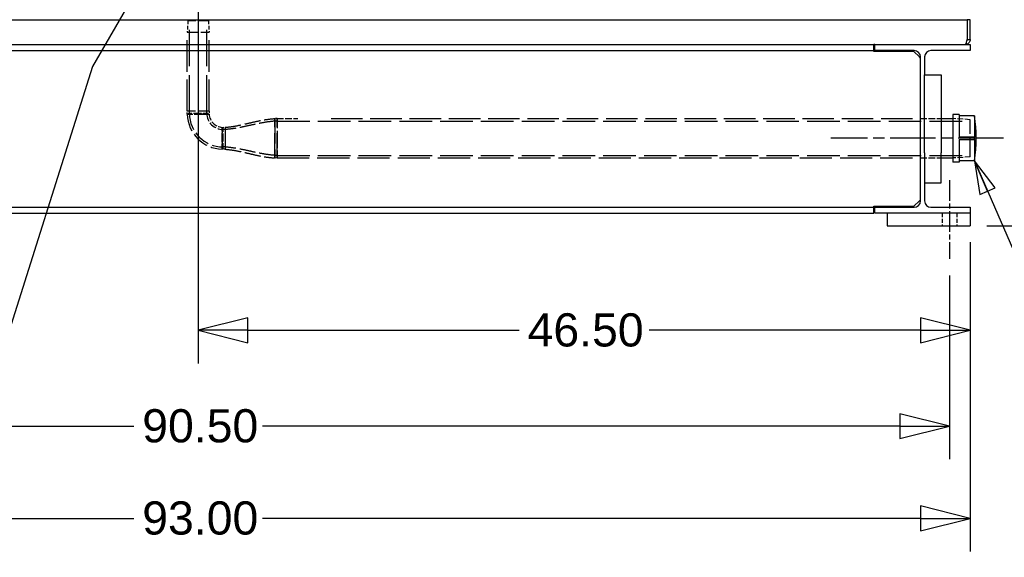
# Model space of a CAD drawing. Header units: inches. Extents: x 4 to 540, y 12 to 340.
# Tile 18 of 122: x 73 to 133, y 83 to 115. Entities that reach past the tile are written whole.
import ezdxf

# ---------------------------------------------------------------- set-up
doc = ezdxf.new("R2010")
doc.units = ezdxf.units.IN
doc.header["$LTSCALE"] = 16
doc.header["$MEASUREMENT"] = 0
doc.linetypes.add('CHAIN', pattern=[0.7087, 0.4724, -0.0591, 0.1181, -0.0591])
doc.linetypes.add('DASHED', pattern=[0.2067, 0.1654, -0.0413])
doc.layers.get('0').update_dxf_attribs({"lineweight": 25})
doc.layers.get('DEFPOINTS').update_dxf_attribs({"lineweight": 25})
for name, color, linetype, lineweight in [('CENTER', 7, 'CHAIN', 25), ('DIMEN', 7, 'Continuous', 25), ('HIDDEN', 7, 'DASHED', 25)]:
    doc.layers.add(name, color=color, linetype=linetype, lineweight=lineweight)
doc.styles.get("Standard").update_dxf_attribs({"font": 'arial.ttf'})
doc.dimstyles.new('DEFAULT-ANSI', dxfattribs={"dimscale": 16, "dimtxt": 0.125, "dimasz": 0.1875, "dimexe": 0.125, "dimexo": 0.0625, "dimgap": 0.031496, "dimtad": 0, "dimtih": 1, "dimtoh": 1, "dimrnd": 1e-08, "dimzin": 4, "dimdsep": 46, "dimtxsty": 'Standard', "dimblk": 'Filled-1', "dimcen": 0.09, "dimdle": 0.393701, "dimclrd": 256, "dimclre": 256, "dimclrt": 256, "dimadec": 0, "dimazin": 1, "dimtfac": 1.504, "dimtofl": 0, "dimtmove": 0, "dimatfit": 3, "dimldrblk": 'Filled-1', "dimfxl": 1, "dimtolj": 1, "dimtzin": 4, "dimlwd": 25, "dimlwe": 25, "dimarcsym": 0})
doc.dimstyles.new('DEFAULT-ANSI$7', dxfattribs={"dimscale": 16, "dimtxt": 0.125, "dimasz": 0.125, "dimexe": 0.125, "dimexo": 0.0625, "dimgap": 0.031496, "dimtad": 0, "dimtih": 1, "dimtoh": 1, "dimrnd": 1e-08, "dimzin": 4, "dimdsep": 46, "dimtxsty": 'Standard', "dimblk": 'Filled-1', "dimcen": 0.09, "dimdle": 0.393701, "dimclrd": 256, "dimclre": 256, "dimclrt": 256, "dimadec": 0, "dimazin": 1, "dimtfac": 1.504, "dimtofl": 0, "dimtmove": 0, "dimatfit": 3, "dimldrblk": 'Filled-1', "dimfxl": 1, "dimtolj": 1, "dimtzin": 4, "dimlwd": 25, "dimlwe": 25, "dimarcsym": 0})

# ---------------------------------------------------------------- blocks, each defined once
blk = doc.blocks.new('Filled-1')
at = {"color": 0}
for p, q in [((0, 0), (-1, 0.25)), ((-1, 0.25), (-1, -0.25)), ((-1, 0), (0, 0)), ((-1, -0.25), (0, 0))]:
    blk.add_line(p, q, dxfattribs=at)
at = {"color": 0, "flags": 128}
blk.add_lwpolyline([(-1, -0.25), (0, 0), (-1, 0.25), (-1, -0.25)], dxfattribs=at)
at = {"color": 0}
blk.add_solid([(-1, -0.25), (0, 0), (-1, 0.25), (-1, -0.25)], dxfattribs=at)
blk = doc.blocks.new('*D13')
at = {"layer": 'DEFPOINTS', "color": 0, "linetype": 'Continuous'}
for p in [(84.153, 126.701), (130.653, 102.719), (130.653, 96.419)]:
    blk.add_point(p, dxfattribs=at)
at = {"layer": 'DIMEN', "linetype": 'Continuous', "lineweight": 25}
for p, q in [((84.153, 125.701), (84.153, 94.419)), ((130.653, 101.719), (130.653, 94.419)), ((87.153, 96.419), (103.487, 96.419)), ((127.653, 96.419), (111.318, 96.419))]:
    blk.add_line(p, q, dxfattribs=at)
at = {"layer": 'DIMEN', "linetype": 'Continuous', "lineweight": 25, "xscale": 3, "yscale": 3, "zscale": 3, "rotation": 180}
blk.add_blockref('Filled-1', (84.153, 96.419), dxfattribs=at)
at = {"layer": 'DIMEN', "linetype": 'Continuous', "lineweight": 25, "xscale": 3, "yscale": 3, "zscale": 3}
blk.add_blockref('Filled-1', (130.653, 96.419), dxfattribs=at)
at = {"layer": 'DIMEN', "linetype": 'Continuous', "lineweight": 25, "insert": (103.991, 97.44), "char_height": 2, "attachment_point": 1}
blk.add_mtext('\\A1;46.50', dxfattribs=at)
blk = doc.blocks.new('*D14')
at = {"layer": 'DEFPOINTS', "color": 0, "linetype": 'Continuous'}
for p in [(38.903, 100.719), (129.403, 100.719), (38.903, 90.64)]:
    blk.add_point(p, dxfattribs=at)
at = {"layer": 'DIMEN', "linetype": 'Continuous', "lineweight": 25}
for p, q in [((38.903, 99.719), (38.903, 88.64)), ((129.403, 99.719), (129.403, 88.64)), ((41.903, 90.64), (80.278, 90.64)), ((126.403, 90.64), (88.028, 90.64))]:
    blk.add_line(p, q, dxfattribs=at)
at = {"layer": 'DIMEN', "linetype": 'Continuous', "lineweight": 25, "xscale": 3, "yscale": 3, "zscale": 3, "rotation": 180}
blk.add_blockref('Filled-1', (38.903, 90.64), dxfattribs=at)
at = {"layer": 'DIMEN', "linetype": 'Continuous', "lineweight": 25, "xscale": 3, "yscale": 3, "zscale": 3}
blk.add_blockref('Filled-1', (129.403, 90.64), dxfattribs=at)
at = {"layer": 'DIMEN', "linetype": 'Continuous', "lineweight": 25, "insert": (80.782, 91.661), "char_height": 2, "attachment_point": 1}
blk.add_mtext('\\A1;90.50', dxfattribs=at)
blk = doc.blocks.new('*D15')
at = {"layer": 'DEFPOINTS', "color": 0, "linetype": 'Continuous'}
for p in [(37.653, 102.719), (130.653, 102.719), (130.653, 85.081)]:
    blk.add_point(p, dxfattribs=at)
at = {"layer": 'DIMEN', "linetype": 'Continuous', "lineweight": 25}
for p, q in [((37.653, 101.719), (37.653, 83.081)), ((130.653, 101.719), (130.653, 83.081)), ((40.653, 85.081), (80.278, 85.081)), ((127.653, 85.081), (88.028, 85.081))]:
    blk.add_line(p, q, dxfattribs=at)
at = {"layer": 'DIMEN', "linetype": 'Continuous', "lineweight": 25, "xscale": 3, "yscale": 3, "zscale": 3, "rotation": 180}
blk.add_blockref('Filled-1', (37.653, 85.081), dxfattribs=at)
at = {"layer": 'DIMEN', "linetype": 'Continuous', "lineweight": 25, "xscale": 3, "yscale": 3, "zscale": 3}
blk.add_blockref('Filled-1', (130.653, 85.081), dxfattribs=at)
at = {"layer": 'DIMEN', "linetype": 'Continuous', "lineweight": 25, "insert": (80.782, 86.103), "char_height": 2, "attachment_point": 1}
blk.add_mtext('\\A1;93.00', dxfattribs=at)
blk = doc.blocks.new('*D16')
at = {"layer": 'DEFPOINTS', "color": 0, "linetype": 'Continuous'}
for p in [(132.653, 107.99), (137.62, 107.99), (130.653, 102.719)]:
    blk.add_point(p, dxfattribs=at)
at = {"layer": 'DIMEN', "linetype": 'Continuous', "lineweight": 25}
for p, q in [((137.62, 110.99), (137.62, 113.99)), ((133.653, 107.99), (139.62, 107.99)), ((131.653, 102.719), (139.62, 102.719)), ((137.62, 99.719), (137.62, 96.719))]:
    blk.add_line(p, q, dxfattribs=at)
at = {"layer": 'DIMEN', "linetype": 'Continuous', "lineweight": 25, "xscale": 3, "yscale": 3, "zscale": 3}
for p, rotation in [((137.62, 107.99), 270), ((137.62, 102.719), 90)]:
    blk.add_blockref('Filled-1', p, dxfattribs=dict(at, rotation=rotation))
at = {"layer": 'DIMEN', "linetype": 'Continuous', "lineweight": 25, "insert": (135.023, 106.375), "char_height": 2, "attachment_point": 1}
blk.add_mtext('\\A1;5.27', dxfattribs=at)
blk = doc.blocks.new('*D17')
at = {"layer": 'DEFPOINTS', "color": 0, "linetype": 'Continuous'}
for p in [(86.153, 128.701), (144.511, 128.701), (130.653, 102.719)]:
    blk.add_point(p, dxfattribs=at)
at = {"layer": 'DIMEN', "linetype": 'Continuous', "lineweight": 25}
for p, q in [((87.153, 128.701), (146.511, 128.701)), ((144.511, 125.701), (144.511, 117.235)), ((144.511, 105.719), (144.511, 114.185)), ((131.653, 102.719), (146.511, 102.719))]:
    blk.add_line(p, q, dxfattribs=at)
at = {"layer": 'DIMEN', "linetype": 'Continuous', "lineweight": 25, "xscale": 3, "yscale": 3, "zscale": 3}
for p, rotation in [((144.511, 128.701), 90), ((144.511, 102.719), 270)]:
    blk.add_blockref('Filled-1', p, dxfattribs=dict(at, rotation=rotation))
at = {"layer": 'DIMEN', "linetype": 'Continuous', "lineweight": 25, "insert": (141.117, 116.731), "char_height": 2, "attachment_point": 1}
blk.add_mtext('\\A1;25.98', dxfattribs=at)
blk = doc.blocks.new('*D18')
at = {"layer": 'DEFPOINTS', "color": 0, "linetype": 'Continuous'}
for p in [(87.376, 151.641), (152.07, 151.641), (130.653, 102.719)]:
    blk.add_point(p, dxfattribs=at)
at = {"layer": 'DIMEN', "linetype": 'Continuous', "lineweight": 25}
for p, q in [((88.376, 151.641), (154.07, 151.641)), ((152.07, 148.641), (152.07, 128.705)), ((152.07, 105.719), (152.07, 125.655)), ((131.653, 102.719), (154.07, 102.719))]:
    blk.add_line(p, q, dxfattribs=at)
at = {"layer": 'DIMEN', "linetype": 'Continuous', "lineweight": 25, "xscale": 3, "yscale": 3, "zscale": 3}
for p, rotation in [((152.07, 151.641), 90), ((152.07, 102.719), 270)]:
    blk.add_blockref('Filled-1', p, dxfattribs=dict(at, rotation=rotation))
at = {"layer": 'DIMEN', "linetype": 'Continuous', "lineweight": 25, "insert": (148.666, 128.201), "char_height": 2, "attachment_point": 1}
blk.add_mtext('\\A1;48.92', dxfattribs=at)

msp = doc.modelspace()

# ---------------------------------------------------------------- linework, layer by layer
for p, q in [((37.841, 115.139), (130.465, 115.139)), ((130.465, 115.139), (130.465, 113.951)), ((130.653, 115.139), (130.465, 115.139)), ((130.465, 115.139), (130.465, 113.951)), ((130.653, 113.951), (130.653, 115.139)), ((130.465, 113.951), (130.653, 113.951)), ((43.465, 113.639), (124.84, 113.639)), ((43.465, 113.279), (124.84, 113.279)), ((124.84, 113.279), (124.84, 113.639)), ((124.903, 113.639), (124.84, 113.639)), ((124.84, 113.216), (124.84, 113.279)), ((124.903, 113.639), (130.653, 113.639)), ((124.903, 113.279), (124.903, 113.639)), ((127.268, 113.279), (124.903, 113.279)), ((130.653, 113.279), (128.288, 113.279)), ((130.653, 113.639), (130.653, 113.279)), ((127.263, 113.216), (124.84, 113.216)), ((127.59, 112.889), (127.263, 113.216)), ((127.653, 112.826), (127.59, 112.889)), ((127.653, 104.281), (127.653, 112.826)), ((127.658, 104.219), (127.658, 112.889)), ((127.898, 112.889), (127.898, 111.804)), ((127.898, 111.804), (128.898, 111.804)), ((127.898, 107.109), (127.898, 111.804)), ((128.898, 111.804), (128.898, 107.109)), ((127.653, 109.177), (127.658, 109.177)), ((128.898, 109.177), (129.595, 109.177)), ((129.595, 109.427), (129.595, 106.553)), ((129.988, 109.427), (129.595, 109.427)), ((129.988, 109.427), (129.988, 108.068)), ((130.902, 109.348), (129.988, 109.348)), ((130.902, 109.348), (130.902, 108.068)), ((129.988, 108.068), (130.889, 108.068)), ((130.889, 108.068), (130.889, 107.911)), ((130.902, 108.068), (130.889, 108.068)), ((129.988, 107.911), (129.988, 106.553)), ((129.988, 107.911), (130.889, 107.911)), ((130.889, 107.911), (130.902, 107.911)), ((130.902, 107.911), (130.902, 106.631)), ((127.653, 106.802), (127.658, 106.802)), ((127.653, 106.802), (127.658, 106.802)), ((127.898, 107.109), (127.898, 105.304)), ((128.898, 105.304), (128.898, 107.109)), ((128.898, 106.802), (129.595, 106.802)), ((128.898, 106.802), (129.595, 106.802)), ((129.988, 106.553), (129.595, 106.553)), ((130.902, 106.631), (129.988, 106.631)), ((127.898, 105.304), (127.898, 104.219)), ((127.898, 105.304), (128.898, 105.304)), ((43.465, 103.829), (124.84, 103.829)), ((124.84, 103.829), (124.84, 103.891)), ((124.84, 103.891), (127.263, 103.891)), ((124.84, 103.469), (124.84, 103.829)), ((124.903, 103.469), (124.903, 103.829)), ((124.903, 103.829), (127.268, 103.829)), ((127.263, 103.891), (127.59, 104.219)), ((127.59, 104.219), (127.653, 104.281)), ((128.288, 103.829), (130.653, 103.829)), ((130.653, 103.829), (130.653, 103.469)), ((43.465, 103.469), (124.84, 103.469)), ((130.653, 103.469), (124.903, 103.469)), ((125.653, 103.469), (125.653, 102.719)), ((130.653, 103.469), (130.653, 102.719)), ((125.653, 102.719), (130.653, 102.719))]:
    msp.add_line(p, q)
for centre, radius, start, end in [((127.268, 112.889), 0.39, 0, 90), ((128.288, 112.889), 0.39, 90, 180), ((122.547, 107.99), 8.465, 350.76611, 9.23389), ((127.268, 104.219), 0.39, 270, 0), ((128.288, 104.219), 0.39, 180, 270)]:
    msp.add_arc(centre, radius, start, end)
for points, knots in [([(130.465, 113.951), (130.443, 113.867), (130.422, 113.784), (130.401, 113.726), (130.381, 113.671), (130.36, 113.639), (130.34, 113.639)], [-1, -1, -1, -1, -0.487701, -0.487701, -0.487701, 0, 0, 0, 0]), ([(130.646, 113.889), (130.634, 113.827), (130.602, 113.769), (130.557, 113.726), (130.499, 113.671), (130.42, 113.639), (130.34, 113.639)], [-0.8725123, -0.8725123, -0.8725123, -0.8725123, -0.4877015, -0.4877015, -0.4877015, 0, 0, 0, 0])]:
    msp.add_open_spline(points, degree=3, knots=knots)
for points in [[(130.449, 113.889), (130.459, 113.908), (130.465, 113.929), (130.465, 113.951)], [(130.653, 113.951), (130.653, 113.93), (130.651, 113.909), (130.646, 113.889)]]:
    msp.add_open_spline(points, degree=3)
at = {"layer": 'CENTER', "linetype": 'CHAIN', "ltscale": 0.360729}
msp.add_line((132.653, 107.99), (122.26, 107.99), dxfattribs=at)
at = {"layer": 'CENTER', "linetype": 'CHAIN', "ltscale": 0.164822}
msp.add_line((129.403, 105.469), (129.403, 100.719), dxfattribs=at)
at = {"layer": 'HIDDEN', "ltscale": 0.081902}
for p, q in [((83.538, 115.076), (83.495, 114.388)), ((84.767, 115.076), (84.81, 114.388))]:
    msp.add_line(p, q, dxfattribs=at)
at = {"layer": 'HIDDEN', "ltscale": 0.229726}
msp.add_line((84.767, 115.076), (83.538, 115.076), dxfattribs=at)
at = {"layer": 'HIDDEN', "ltscale": 0.825623}
for p, q in [((83.628, 109.615), (83.628, 115.076)), ((84.677, 109.615), (84.677, 115.076))]:
    msp.add_line(p, q, dxfattribs=at)
at = {"layer": 'HIDDEN', "ltscale": 0.245796}
for p, q in [((83.495, 114.388), (84.81, 114.388)), ((84.81, 109.615), (83.495, 109.615)), ((84.81, 109.615), (83.495, 109.615))]:
    msp.add_line(p, q, dxfattribs=at)
at = {"layer": 'HIDDEN', "ltscale": 0.721683}
for p, q in [((83.495, 109.615), (83.495, 114.388)), ((84.81, 109.615), (84.81, 114.388))]:
    msp.add_line(p, q, dxfattribs=at)
at = {"layer": 'HIDDEN', "ltscale": 0.021439}
msp.add_line((83.496, 109.434), (83.495, 109.615), dxfattribs=at)
at = {"layer": 'HIDDEN', "ltscale": 0.010611}
for p, q in [((83.496, 109.434), (83.566, 109.49)), ((83.496, 109.434), (83.566, 109.49)), ((85.653, 107.403), (85.597, 107.333)), ((85.653, 107.403), (85.597, 107.333))]:
    msp.add_line(p, q, dxfattribs=at)
at = {"layer": 'HIDDEN', "ltscale": 0.01478}
for p, q in [((83.628, 109.49), (83.628, 109.615)), ((84.677, 109.49), (84.677, 109.615)), ((88.903, 109.023), (88.778, 109.023)), ((85.778, 108.514), (85.653, 108.514)), ((85.778, 107.465), (85.653, 107.465)), ((88.903, 106.956), (88.778, 106.956))]:
    msp.add_line(p, q, dxfattribs=at)
at = {"layer": 'HIDDEN', "ltscale": 0.010172}
for p, q in [((84.741, 109.49), (84.812, 109.44)), ((84.741, 109.49), (84.812, 109.44)), ((85.603, 108.649), (85.653, 108.578)), ((85.603, 108.649), (85.653, 108.578))]:
    msp.add_line(p, q, dxfattribs=at)
at = {"layer": 'HIDDEN', "ltscale": 0.020724}
for p, q in [((84.81, 109.615), (84.812, 109.44)), ((85.603, 108.649), (85.778, 108.65))]:
    msp.add_line(p, q, dxfattribs=at)
at = {"layer": 'HIDDEN', "ltscale": 0.565206}
for p, q in [((88.778, 109.18), (88.778, 106.8)), ((88.778, 106.8), (88.778, 109.18))]:
    msp.add_line(p, q, dxfattribs=at)
at = {"layer": 'HIDDEN', "ltscale": 0.014783}
for p, q in [((88.903, 109.177), (88.778, 109.18)), ((88.903, 106.802), (88.778, 106.8))]:
    msp.add_line(p, q, dxfattribs=at)
at = {"layer": 'HIDDEN', "ltscale": 0.564018}
msp.add_line((88.903, 106.802), (88.903, 109.177), dxfattribs=at)
at = {"layer": 'HIDDEN', "ltscale": 0.148704}
msp.add_line((88.903, 109.177), (90.153, 109.177), dxfattribs=at)
at = {"layer": 'HIDDEN', "ltscale": 0.221954}
for p, q in [((88.903, 109.177), (88.903, 107.99)), ((88.903, 107.99), (88.903, 106.802))]:
    msp.add_line(p, q, dxfattribs=at)
at = {"layer": 'HIDDEN', "ltscale": 0.71561}
msp.add_line((92.153, 109.177), (127.653, 109.177), dxfattribs=at)
at = {"layer": 'HIDDEN', "ltscale": 0.147514}
for p, q in [((127.658, 109.177), (128.898, 109.177)), ((127.658, 106.802), (128.898, 106.802))]:
    msp.add_line(p, q, dxfattribs=at)
at = {"layer": 'HIDDEN', "ltscale": 0.126118}
for p, q in [((130.653, 109.111), (129.595, 109.177)), ((130.653, 106.868), (129.595, 106.802))]:
    msp.add_line(p, q, dxfattribs=at)
at = {"layer": 'HIDDEN', "ltscale": 0.246731}
msp.add_line((85.778, 108.65), (85.778, 107.33), dxfattribs=at)
at = {"layer": 'HIDDEN', "ltscale": 0.123456}
msp.add_line((85.778, 108.65), (85.778, 107.988), dxfattribs=at)
at = {"layer": 'HIDDEN', "ltscale": 0.742587}
for p, q in [((88.903, 109.023), (130.653, 109.023)), ((88.903, 106.956), (130.653, 106.956))]:
    msp.add_line(p, q, dxfattribs=at)
at = {"layer": 'HIDDEN', "ltscale": 0.419274}
msp.add_line((130.653, 106.868), (130.653, 109.111), dxfattribs=at)
at = {"layer": 'HIDDEN', "ltscale": 0.123175}
msp.add_line((85.778, 107.988), (85.778, 107.33), dxfattribs=at)
at = {"layer": 'HIDDEN', "ltscale": 0.021442}
msp.add_line((85.778, 107.33), (85.597, 107.333), dxfattribs=at)
at = {"layer": 'HIDDEN', "ltscale": 0.732304}
msp.add_line((88.903, 106.802), (127.653, 106.802), dxfattribs=at)
at = {"layer": 'HIDDEN', "ltscale": 0.089183}
for p, q in [((128.965, 103.469), (128.965, 102.719)), ((129.84, 103.469), (129.84, 102.719))]:
    msp.add_line(p, q, dxfattribs=at)
at = {"layer": 'HIDDEN', "ltscale": 0.39002}
msp.add_arc((85.653, 109.49), 2.157, 181.48548, 268.51452, dxfattribs=at)
at = {"layer": 'HIDDEN', "ltscale": 0.378468}
msp.add_arc((85.653, 109.49), 2.024, 180, 270, dxfattribs=at)
at = {"layer": 'HIDDEN', "ltscale": 0.182312}
msp.add_arc((85.653, 109.49), 0.975, 180, 270, dxfattribs=at)
at = {"layer": 'HIDDEN', "ltscale": 0.145548}
msp.add_arc((85.653, 109.49), 0.842, 183.39723, 266.60277, dxfattribs=at)
at = {"layer": 'HIDDEN', "ltscale": 0.122735}
for points, knots in [([(83.496, 109.434), (83.496, 109.434), (83.499, 109.434), (83.524, 109.434), (83.569, 109.434), (83.709, 109.434), (83.807, 109.434), (83.993, 109.435), (84.073, 109.435), (84.153, 109.435)], [-2.329558, -2.329558, -2.329558, -2.329558, -2.077222, -2.077222, -1.344347, -1.344347, -0.542076, -0.542076, 0, 0, 0, 0]), ([(83.496, 109.434), (83.496, 109.434), (83.499, 109.434), (83.524, 109.434), (83.569, 109.434), (83.709, 109.434), (83.807, 109.434), (83.993, 109.435), (84.073, 109.435), (84.153, 109.435)], [-2.329558, -2.329558, -2.329558, -2.329558, -2.077222, -2.077222, -1.344347, -1.344347, -0.542076, -0.542076, 0, 0, 0, 0]), ([(85.599, 107.989), (85.598, 107.909), (85.598, 107.829), (85.598, 107.644), (85.597, 107.545), (85.597, 107.406), (85.597, 107.361), (85.597, 107.336), (85.597, 107.333), (85.597, 107.333)], [-9.328925, -9.328925, -9.328925, -9.328925, -8.78685, -8.78685, -7.984578, -7.984578, -7.251703, -7.251703, -6.999368, -6.999368, -6.999368, -6.999368]), ([(85.597, 107.333), (85.597, 107.333), (85.597, 107.336), (85.597, 107.361), (85.597, 107.406), (85.597, 107.545), (85.598, 107.644), (85.598, 107.829), (85.598, 107.909), (85.599, 107.989)], [6.999368, 6.999368, 6.999368, 6.999368, 7.251703, 7.251703, 7.984578, 7.984578, 8.78685, 8.78685, 9.328925, 9.328925, 9.328925, 9.328925])]:
    msp.add_open_spline(points, degree=3, knots=knots, dxfattribs=at)
at = {"layer": 'HIDDEN', "ltscale": 0.109569}
for points, knots in [([(84.153, 109.49), (84.081, 109.49), (84.01, 109.49), (83.844, 109.49), (83.756, 109.49), (83.632, 109.49), (83.591, 109.49), (83.569, 109.49), (83.566, 109.49), (83.567, 109.49)], [0, 0, 0, 0, 0.542076, 0.542076, 1.344347, 1.344347, 2.077222, 2.077222, 2.329558, 2.329558, 2.329558, 2.329558]), ([(84.153, 109.49), (84.081, 109.49), (84.01, 109.49), (83.844, 109.49), (83.756, 109.49), (83.632, 109.49), (83.591, 109.49), (83.569, 109.49), (83.566, 109.49), (83.567, 109.49)], [0, 0, 0, 0, 0.542076, 0.542076, 1.344347, 1.344347, 2.077222, 2.077222, 2.329558, 2.329558, 2.329558, 2.329558]), ([(85.653, 107.403), (85.653, 107.403), (85.653, 107.406), (85.653, 107.428), (85.653, 107.468), (85.653, 107.593), (85.653, 107.681), (85.653, 107.847), (85.653, 107.918), (85.653, 107.99)], [6.999368, 6.999368, 6.999368, 6.999368, 7.251703, 7.251703, 7.984578, 7.984578, 8.78685, 8.78685, 9.328925, 9.328925, 9.328925, 9.328925]), ([(85.653, 107.403), (85.653, 107.403), (85.653, 107.406), (85.653, 107.428), (85.653, 107.468), (85.653, 107.593), (85.653, 107.681), (85.653, 107.847), (85.653, 107.918), (85.653, 107.99)], [6.999368, 6.999368, 6.999368, 6.999368, 7.251703, 7.251703, 7.984578, 7.984578, 8.78685, 8.78685, 9.328925, 9.328925, 9.328925, 9.328925])]:
    msp.add_open_spline(points, degree=3, knots=knots, dxfattribs=at)
at = {"layer": 'HIDDEN', "ltscale": 0.109818}
for points, knots in [([(84.741, 109.49), (84.741, 109.49), (84.738, 109.49), (84.719, 109.49), (84.689, 109.49), (84.608, 109.49), (84.561, 109.49), (84.406, 109.49), (84.28, 109.49), (84.153, 109.49)], [6.994031, 6.994031, 6.994031, 6.994031, 7.25311, 7.25311, 7.854994, 7.854994, 8.367164, 8.367164, 9.328925, 9.328925, 9.328925, 9.328925]), ([(84.741, 109.49), (84.741, 109.49), (84.738, 109.49), (84.719, 109.49), (84.689, 109.49), (84.608, 109.49), (84.561, 109.49), (84.406, 109.49), (84.28, 109.49), (84.153, 109.49)], [6.994031, 6.994031, 6.994031, 6.994031, 7.25311, 7.25311, 7.854994, 7.854994, 8.367164, 8.367164, 9.328925, 9.328925, 9.328925, 9.328925]), ([(85.653, 107.99), (85.653, 108.116), (85.653, 108.243), (85.653, 108.398), (85.653, 108.445), (85.653, 108.526), (85.653, 108.555), (85.653, 108.575), (85.653, 108.578), (85.653, 108.578)], [0, 0, 0, 0, 0.961762, 0.961762, 1.473932, 1.473932, 2.075815, 2.075815, 2.334895, 2.334895, 2.334895, 2.334895]), ([(85.653, 107.99), (85.653, 108.116), (85.653, 108.243), (85.653, 108.398), (85.653, 108.445), (85.653, 108.526), (85.653, 108.555), (85.653, 108.575), (85.653, 108.578), (85.653, 108.578)], [0, 0, 0, 0, 0.961762, 0.961762, 1.473932, 1.473932, 2.075815, 2.075815, 2.334895, 2.334895, 2.334895, 2.334895])]:
    msp.add_open_spline(points, degree=3, knots=knots, dxfattribs=at)
at = {"layer": 'HIDDEN', "ltscale": 0.123004}
for points, knots in [([(84.153, 109.435), (84.295, 109.436), (84.436, 109.437), (84.61, 109.438), (84.663, 109.438), (84.753, 109.439), (84.786, 109.439), (84.808, 109.44), (84.812, 109.44), (84.812, 109.44)], [-9.328925, -9.328925, -9.328925, -9.328925, -8.367164, -8.367164, -7.854994, -7.854994, -7.25311, -7.25311, -6.994031, -6.994031, -6.994031, -6.994031]), ([(85.603, 108.648), (85.603, 108.648), (85.603, 108.645), (85.603, 108.623), (85.602, 108.59), (85.601, 108.499), (85.601, 108.447), (85.6, 108.273), (85.599, 108.131), (85.599, 107.989)], [-2.334895, -2.334895, -2.334895, -2.334895, -2.075815, -2.075815, -1.473932, -1.473932, -0.961762, -0.961762, 0, 0, 0, 0]), ([(85.599, 107.989), (85.599, 108.131), (85.6, 108.273), (85.601, 108.447), (85.601, 108.499), (85.602, 108.59), (85.603, 108.623), (85.603, 108.645), (85.603, 108.648), (85.603, 108.648)], [0, 0, 0, 0, 0.961762, 0.961762, 1.473932, 1.473932, 2.075815, 2.075815, 2.334895, 2.334895, 2.334895, 2.334895])]:
    msp.add_open_spline(points, degree=3, knots=knots, dxfattribs=at)
at = {"layer": 'HIDDEN', "ltscale": 0.245974}
msp.add_open_spline([(84.153, 109.435), (84.295, 109.436), (84.436, 109.437), (84.61, 109.438), (84.663, 109.438), (84.753, 109.439), (84.786, 109.439), (84.822, 109.44), (84.811, 109.44), (84.739, 109.439), (84.686, 109.438), (84.543, 109.437), (84.45, 109.437), (84.287, 109.436), (84.221, 109.436), (84.155, 109.435), (84.155, 109.435), (84.154, 109.435), (84.154, 109.435)], degree=3, knots=[0, 0, 0, 0, 0.481158, 0.481158, 0.737391, 0.737391, 1.038506, 1.038506, 1.426716, 1.426716, 1.753756, 1.753756, 2.110569, 2.110569, 2.333577, 2.333577, 2.333577, 2.334895, 2.334895, 2.334895, 2.334895], dxfattribs=at)
at = {"layer": 'HIDDEN', "ltscale": 0.36296}
for points in [[(85.778, 108.65), (85.98, 108.669), (86.182, 108.693), (86.582, 108.764), (86.781, 108.807), (87.178, 108.898), (87.376, 108.946), (87.773, 109.035), (87.972, 109.076), (88.373, 109.141), (88.575, 109.161), (88.778, 109.18)], [(85.778, 107.33), (85.98, 107.31), (86.182, 107.286), (86.582, 107.215), (86.781, 107.172), (87.178, 107.081), (87.376, 107.033), (87.773, 106.944), (87.972, 106.903), (88.373, 106.838), (88.575, 106.818), (88.778, 106.8)]]:
    msp.add_open_spline(points, degree=3, knots=[0, 0, 0, 0, 1.548727, 1.548727, 3.097455, 3.097455, 4.646182, 4.646182, 6.194909, 6.194909, 7.743637, 7.743637, 7.743637, 7.743637], dxfattribs=at)
at = {"layer": 'HIDDEN', "ltscale": 0.362432}
for points in [[(88.778, 109.023), (88.576, 109.004), (88.374, 108.981), (87.974, 108.915), (87.775, 108.875), (87.377, 108.79), (87.179, 108.745), (86.781, 108.661), (86.582, 108.621), (86.181, 108.556), (85.98, 108.533), (85.778, 108.514)], [(88.778, 106.956), (88.576, 106.975), (88.374, 106.998), (87.974, 107.064), (87.775, 107.104), (87.377, 107.189), (87.179, 107.234), (86.781, 107.318), (86.582, 107.358), (86.181, 107.423), (85.98, 107.446), (85.778, 107.465)]]:
    msp.add_open_spline(points, degree=3, knots=[0, 0, 0, 0, 1.546499, 1.546499, 3.092999, 3.092999, 4.639498, 4.639498, 6.185998, 6.185998, 7.732497, 7.732497, 7.732497, 7.732497], dxfattribs=at)

# ---------------------------------------------------------------- dimensions: what is measured, and where the dimension line sits
at = {"layer": 'DIMEN', "linetype": 'Continuous', "lineweight": 25}
for base, p1, p2, angle, override, picture, middle in [((152.07, 151.641), (130.653, 102.719), (87.376, 151.641), 90, {"dimdec": 2, "dimtp": 0, "dimtm": 0, "dimtdec": 2, "dimatfit": 1}, '*D18', (152.07, 127.18)), ((144.511, 128.701), (130.653, 102.719), (86.153, 128.701), 90, {"dimdec": 2, "dimtp": 0, "dimtm": 0, "dimtdec": 2, "dimatfit": 1}, '*D17', (144.511, 115.71)), ((130.653, 96.419), (84.153, 126.701), (130.653, 102.719), 180, {"dimtih": 0, "dimtoh": 0, "dimdec": 2, "dimtp": 0, "dimtm": 0, "dimtdec": 2, "dimatfit": 1}, '*D13', (107.403, 96.419)), ((137.62, 107.99), (130.653, 102.719), (132.653, 107.99), 90, {"dimdec": 2, "dimtp": 0, "dimtm": 0, "dimtdec": 2, "dimatfit": 1}, '*D16', (137.62, 105.354)), ((130.653, 85.081), (37.653, 102.719), (130.653, 102.719), 180, {"dimtih": 0, "dimtoh": 0, "dimdec": 2, "dimtp": 0, "dimtm": 0, "dimtdec": 2, "dimatfit": 1}, '*D15', (84.153, 85.081)), ((38.903, 90.64), (129.403, 100.719), (38.903, 100.719), 180, {"dimtih": 0, "dimtoh": 0, "dimdec": 2, "dimtp": 0, "dimtm": 0, "dimtdec": 2, "dimatfit": 1}, '*D14', (84.153, 90.64))]:
    dim = msp.add_linear_dim(base=base, p1=p1, p2=p2, angle=angle, dimstyle='DEFAULT-ANSI', override=override, dxfattribs=at)
    dim.commit()
    dim.dimension.update_dxf_attribs({"geometry": picture, "text_midpoint": middle, "dimtype": 160})

# ---------------------------------------------------------------- leaders
at = {"layer": 'DIMEN', "linetype": 'Continuous', "lineweight": 25, "annotation_type": 0, "has_hookline": 1}
for points, hookline_direction, text_width in [([(81.987, 119.58), (77.794, 112.318), (67.945, 81.151), (65.945, 81.151)], 1, 13.966), ([(130.902, 106.631), (137.766, 90.815), (139.766, 90.815)], 0, 23.241)]:
    msp.add_leader(points, dimstyle='DEFAULT-ANSI$7', override={"dimtad": 0}, dxfattribs=dict(at, hookline_direction=hookline_direction, text_width=text_width))

doc.saveas('drawing.dxf')
